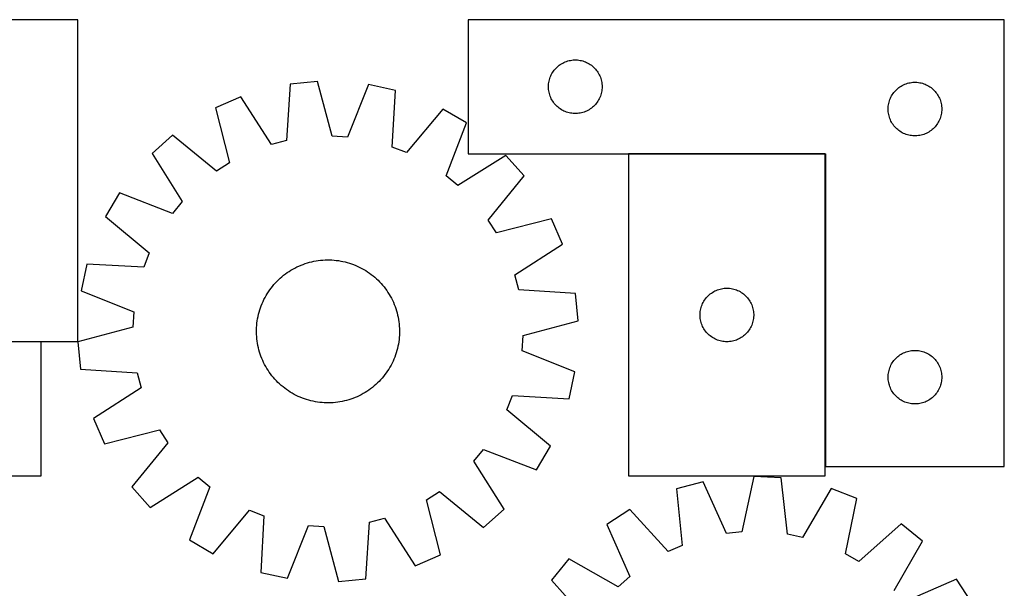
# Model space of a CAD drawing. Header units: millimetres. Extents: x 7 to 1493, y 7 to 2993.
# Tile 15 of 15: x 942 to 1493, y 2675 to 2993. Entities that reach past the tile are written whole.
import ezdxf

# ---------------------------------------------------------------- set-up
doc = ezdxf.new("R2010")
doc.units = ezdxf.units.MM
doc.layers.add('COMMON', color=5, linetype='CONTINUOUS', true_color=0x0000ff)
doc.layers.add('CUT', color=7, linetype='CONTINUOUS', true_color=0x000000)

msp = doc.modelspace()

# ---------------------------------------------------------------- linework, layer by layer
at = {"layer": 'COMMON'}
for p, q in [((1392.626836, 2918.316368), (1282.626836, 2918.316368)), ((1392.726837, 2743.416368), (1392.726837, 2918.216367))]:
    msp.add_line(p, q, dxfattribs=at)
at = {"layer": 'CUT'}
for p, q in [((974.508166, 2993.401918), (864.508166, 2993.401918)), ((974.508166, 2813.401918), (974.508166, 2993.401918)), ((1492.826837, 2993.416368), (1192.826837, 2993.416368)), ((1192.826837, 2993.416368), (1192.826837, 2918.416368)), ((1492.826837, 2743.416368), (1492.826837, 2993.416368)), ((1245.104945, 2968.776087), (1245.777186, 2969.15655)), ((1245.777186, 2969.15655), (1246.468121, 2969.501902)), ((1246.468121, 2969.501902), (1247.175919, 2969.811227)), ((1247.175919, 2969.811227), (1247.898702, 2970.083706)), ((1247.898702, 2970.083706), (1248.634553, 2970.318616)), ((1248.634553, 2970.318616), (1249.381521, 2970.515333)), ((1249.381521, 2970.515333), (1250.137626, 2970.673337)), ((1250.137626, 2970.673337), (1250.900862, 2970.792208)), ((1250.900862, 2970.792208), (1251.669205, 2970.871631)), ((1251.669205, 2970.871631), (1252.440619, 2970.911395)), ((1252.440619, 2970.911395), (1253.213056, 2970.911395)), ((1253.213056, 2970.911395), (1253.984469, 2970.871631)), ((1253.984469, 2970.871631), (1254.752813, 2970.792208)), ((1254.752813, 2970.792208), (1255.516049, 2970.673337)), ((1255.516049, 2970.673337), (1256.272153, 2970.515333)), ((1256.272153, 2970.515333), (1257.019122, 2970.318616)), ((1257.019122, 2970.318616), (1257.754973, 2970.083706)), ((1257.754973, 2970.083706), (1258.477756, 2969.811227)), ((1258.477756, 2969.811227), (1259.185553, 2969.501902)), ((1259.185553, 2969.501902), (1259.876488, 2969.15655)), ((1259.876488, 2969.15655), (1260.548729, 2968.776087)), ((1239.772559, 2963.304589), (1240.170204, 2963.966811)), ((1240.170204, 2963.966811), (1240.601412, 2964.607684)), ((1240.601412, 2964.607684), (1241.06504, 2965.22551)), ((1241.06504, 2965.22551), (1241.559858, 2965.81865)), ((1241.559858, 2965.81865), (1242.084554, 2966.38553)), ((1242.084554, 2966.38553), (1242.637737, 2966.924648)), ((1242.637737, 2966.924648), (1243.21794, 2967.434574)), ((1243.21794, 2967.434574), (1243.823623, 2967.913956)), ((1243.823623, 2967.913956), (1244.453181, 2968.361523)), ((1244.453181, 2968.361523), (1245.104945, 2968.776087)), ((1260.548729, 2968.776087), (1261.200493, 2968.361523)), ((1261.200493, 2968.361523), (1261.830051, 2967.913956)), ((1261.830051, 2967.913956), (1262.435735, 2967.434574)), ((1262.435735, 2967.434574), (1263.015937, 2966.924648)), ((1263.015937, 2966.924648), (1263.56912, 2966.38553)), ((1263.56912, 2966.38553), (1264.093816, 2965.81865)), ((1264.093816, 2965.81865), (1264.588634, 2965.22551)), ((1264.588634, 2965.22551), (1265.052262, 2964.607684)), ((1265.052262, 2964.607684), (1265.483471, 2963.966811)), ((1265.483471, 2963.966811), (1265.881116, 2963.304589)), ((1108.654925, 2958.918821), (1093.340747, 2957.433389)), ((1116.799174, 2928.216281), (1108.654925, 2958.918821)), ((1237.906339, 2957.458683), (1238.005519, 2958.224726)), ((1238.005519, 2958.224726), (1238.144002, 2958.984649)), ((1238.144002, 2958.984649), (1238.321421, 2959.736435)), ((1238.321421, 2959.736435), (1238.537307, 2960.47809)), ((1238.537307, 2960.47809), (1238.791085, 2961.207649)), ((1238.791085, 2961.207649), (1239.082084, 2961.923176)), ((1239.082084, 2961.923176), (1239.409531, 2962.622775)), ((1239.409531, 2962.622775), (1239.772559, 2963.304589)), ((1265.881116, 2963.304589), (1266.244143, 2962.622775)), ((1266.244143, 2962.622775), (1266.571591, 2961.923176)), ((1266.571591, 2961.923176), (1266.86259, 2961.207649)), ((1266.86259, 2961.207649), (1267.116368, 2960.47809)), ((1267.116368, 2960.47809), (1267.332253, 2959.736435)), ((1267.332253, 2959.736435), (1267.509673, 2958.984649)), ((1267.509673, 2958.984649), (1267.648156, 2958.224726)), ((1267.648156, 2958.224726), (1267.747335, 2957.458683)), ((1438.634553, 2957.818616), (1439.381521, 2958.015333)), ((1439.381521, 2958.015333), (1440.137626, 2958.173337)), ((1440.137626, 2958.173337), (1440.900862, 2958.292208)), ((1440.900862, 2958.292208), (1441.669205, 2958.371631)), ((1441.669205, 2958.371631), (1442.440619, 2958.411395)), ((1442.440619, 2958.411395), (1443.213056, 2958.411395)), ((1443.213056, 2958.411395), (1443.984469, 2958.371631)), ((1443.984469, 2958.371631), (1444.752813, 2958.292208)), ((1444.752813, 2958.292208), (1445.516049, 2958.173337)), ((1445.516049, 2958.173337), (1446.272153, 2958.015333)), ((1446.272153, 2958.015333), (1447.019122, 2957.818616)), ((1093.340747, 2957.433389), (1091.248919, 2925.73798)), ((1137.141757, 2957.196549), (1125.35789, 2927.698833)), ((1152.165429, 2953.876937), (1137.141757, 2957.196549)), ((1150.423464, 2922.160375), (1152.165429, 2953.876937)), ((1237.826837, 2955.916368), (1237.846726, 2956.688549)), ((1237.846726, 2955.144186), (1237.826837, 2955.916368)), ((1237.846726, 2956.688549), (1237.906339, 2957.458683)), ((1237.906339, 2954.374053), (1237.846726, 2955.144186)), ((1238.005519, 2953.608009), (1237.906339, 2954.374053)), ((1238.144002, 2952.848087), (1238.005519, 2953.608009)), ((1238.321421, 2952.096301), (1238.144002, 2952.848087)), ((1267.509673, 2952.848087), (1267.332253, 2952.096301)), ((1267.648156, 2953.608009), (1267.509673, 2952.848087)), ((1267.747335, 2954.374053), (1267.648156, 2953.608009)), ((1267.747335, 2957.458683), (1267.806949, 2956.688549)), ((1267.806949, 2955.144186), (1267.747335, 2954.374053)), ((1267.806949, 2956.688549), (1267.826837, 2955.916368)), ((1267.826837, 2955.916368), (1267.806949, 2955.144186)), ((1430.601412, 2952.107684), (1431.06504, 2952.72551)), ((1431.06504, 2952.72551), (1431.559858, 2953.31865)), ((1431.559858, 2953.31865), (1432.084554, 2953.88553)), ((1432.084554, 2953.88553), (1432.637737, 2954.424648)), ((1432.637737, 2954.424648), (1433.21794, 2954.934574)), ((1433.21794, 2954.934574), (1433.823623, 2955.413956)), ((1433.823623, 2955.413956), (1434.453181, 2955.861523)), ((1434.453181, 2955.861523), (1435.104945, 2956.276087)), ((1435.104945, 2956.276087), (1435.777186, 2956.65655)), ((1435.777186, 2956.65655), (1436.468121, 2957.001902)), ((1436.468121, 2957.001902), (1437.175919, 2957.311227)), ((1437.175919, 2957.311227), (1437.898702, 2957.583706)), ((1437.898702, 2957.583706), (1438.634553, 2957.818616)), ((1447.019122, 2957.818616), (1447.754973, 2957.583706)), ((1447.754973, 2957.583706), (1448.477756, 2957.311227)), ((1448.477756, 2957.311227), (1449.185553, 2957.001902)), ((1449.185553, 2957.001902), (1449.876488, 2956.65655)), ((1449.876488, 2956.65655), (1450.548729, 2956.276087)), ((1450.548729, 2956.276087), (1451.200493, 2955.861523)), ((1451.200493, 2955.861523), (1451.830051, 2955.413956)), ((1451.830051, 2955.413956), (1452.435735, 2954.934574)), ((1452.435735, 2954.934574), (1453.015937, 2954.424648)), ((1453.015937, 2954.424648), (1453.56912, 2953.88553)), ((1453.56912, 2953.88553), (1454.093816, 2953.31865)), ((1454.093816, 2953.31865), (1454.588634, 2952.72551)), ((1454.588634, 2952.72551), (1455.052262, 2952.107684)), ((1065.715949, 2950.268452), (1051.610324, 2944.123381)), ((1082.949197, 2923.585312), (1065.715949, 2950.268452)), ((1238.537307, 2951.354645), (1238.321421, 2952.096301)), ((1238.791085, 2950.625087), (1238.537307, 2951.354645)), ((1239.082084, 2949.909559), (1238.791085, 2950.625087)), ((1239.409531, 2949.209961), (1239.082084, 2949.909559)), ((1239.772559, 2948.528147), (1239.409531, 2949.209961)), ((1240.170204, 2947.865925), (1239.772559, 2948.528147)), ((1240.601412, 2947.225051), (1240.170204, 2947.865925)), ((1241.06504, 2946.607226), (1240.601412, 2947.225051)), ((1265.052262, 2947.225051), (1264.588634, 2946.607226)), ((1265.483471, 2947.865925), (1265.052262, 2947.225051)), ((1265.881116, 2948.528147), (1265.483471, 2947.865925)), ((1266.244143, 2949.209961), (1265.881116, 2948.528147)), ((1266.571591, 2949.909559), (1266.244143, 2949.209961)), ((1266.86259, 2950.625087), (1266.571591, 2949.909559)), ((1267.116368, 2951.354645), (1266.86259, 2950.625087)), ((1267.332253, 2952.096301), (1267.116368, 2951.354645)), ((1428.144002, 2946.484649), (1428.321421, 2947.236435)), ((1428.321421, 2947.236435), (1428.537307, 2947.97809)), ((1428.537307, 2947.97809), (1428.791085, 2948.707649)), ((1428.791085, 2948.707649), (1429.082084, 2949.423176)), ((1429.082084, 2949.423176), (1429.409531, 2950.122775)), ((1429.409531, 2950.122775), (1429.772559, 2950.804589)), ((1429.772559, 2950.804589), (1430.170204, 2951.466811)), ((1430.170204, 2951.466811), (1430.601412, 2952.107684)), ((1455.052262, 2952.107684), (1455.483471, 2951.466811)), ((1455.483471, 2951.466811), (1455.881116, 2950.804589)), ((1455.881116, 2950.804589), (1456.244143, 2950.122775)), ((1456.244143, 2950.122775), (1456.571591, 2949.423176)), ((1456.571591, 2949.423176), (1456.86259, 2948.707649)), ((1456.86259, 2948.707649), (1457.116368, 2947.97809)), ((1457.116368, 2947.97809), (1457.332253, 2947.236435)), ((1457.332253, 2947.236435), (1457.509673, 2946.484649)), ((1051.610324, 2944.123381), (1059.415298, 2913.332845)), ((1178.725806, 2943.436044), (1158.403387, 2919.023465)), ((1191.98835, 2935.636335), (1178.725806, 2943.436044)), ((1241.559858, 2946.014086), (1241.06504, 2946.607226)), ((1242.084554, 2945.447205), (1241.559858, 2946.014086)), ((1242.637737, 2944.908087), (1242.084554, 2945.447205)), ((1243.21794, 2944.398161), (1242.637737, 2944.908087)), ((1243.823623, 2943.918779), (1243.21794, 2944.398161)), ((1244.453181, 2943.471213), (1243.823623, 2943.918779)), ((1245.104945, 2943.056648), (1244.453181, 2943.471213)), ((1245.777186, 2942.676186), (1245.104945, 2943.056648)), ((1246.468121, 2942.330834), (1245.777186, 2942.676186)), ((1247.175919, 2942.021508), (1246.468121, 2942.330834)), ((1247.898702, 2941.749029), (1247.175919, 2942.021508)), ((1248.634553, 2941.51412), (1247.898702, 2941.749029)), ((1249.381521, 2941.317402), (1248.634553, 2941.51412)), ((1257.019122, 2941.51412), (1256.272153, 2941.317402)), ((1257.754973, 2941.749029), (1257.019122, 2941.51412)), ((1258.477756, 2942.021508), (1257.754973, 2941.749029)), ((1259.185553, 2942.330834), (1258.477756, 2942.021508)), ((1259.876488, 2942.676186), (1259.185553, 2942.330834)), ((1260.548729, 2943.056648), (1259.876488, 2942.676186)), ((1261.200493, 2943.471213), (1260.548729, 2943.056648)), ((1261.830051, 2943.918779), (1261.200493, 2943.471213)), ((1262.435735, 2944.398161), (1261.830051, 2943.918779)), ((1263.015937, 2944.908087), (1262.435735, 2944.398161)), ((1263.56912, 2945.447205), (1263.015937, 2944.908087)), ((1264.093816, 2946.014086), (1263.56912, 2945.447205)), ((1264.588634, 2946.607226), (1264.093816, 2946.014086)), ((1427.826837, 2943.416368), (1427.846726, 2944.188549)), ((1427.846726, 2942.644186), (1427.826837, 2943.416368)), ((1427.846726, 2944.188549), (1427.906339, 2944.958683)), ((1427.906339, 2941.874053), (1427.846726, 2942.644186)), ((1427.906339, 2944.958683), (1428.005519, 2945.724726)), ((1428.005519, 2941.108009), (1427.906339, 2941.874053)), ((1428.005519, 2945.724726), (1428.144002, 2946.484649)), ((1457.509673, 2946.484649), (1457.648156, 2945.724726)), ((1457.648156, 2945.724726), (1457.747335, 2944.958683)), ((1457.747335, 2941.874053), (1457.648156, 2941.108009)), ((1457.747335, 2944.958683), (1457.806949, 2944.188549)), ((1457.806949, 2942.644186), (1457.747335, 2941.874053)), ((1457.806949, 2944.188549), (1457.826837, 2943.416368)), ((1457.826837, 2943.416368), (1457.806949, 2942.644186)), ((1250.137626, 2941.159399), (1249.381521, 2941.317402)), ((1250.900862, 2941.040528), (1250.137626, 2941.159399)), ((1251.669205, 2940.961105), (1250.900862, 2941.040528)), ((1252.440619, 2940.921341), (1251.669205, 2940.961105)), ((1253.213056, 2940.921341), (1252.440619, 2940.921341)), ((1253.984469, 2940.961105), (1253.213056, 2940.921341)), ((1254.752813, 2941.040528), (1253.984469, 2940.961105)), ((1255.516049, 2941.159399), (1254.752813, 2941.040528)), ((1256.272153, 2941.317402), (1255.516049, 2941.159399)), ((1428.144002, 2940.348087), (1428.005519, 2941.108009)), ((1428.321421, 2939.596301), (1428.144002, 2940.348087)), ((1428.537307, 2938.854645), (1428.321421, 2939.596301)), ((1428.791085, 2938.125087), (1428.537307, 2938.854645)), ((1429.082084, 2937.409559), (1428.791085, 2938.125087)), ((1429.409531, 2936.709961), (1429.082084, 2937.409559)), ((1429.772559, 2936.028147), (1429.409531, 2936.709961)), ((1430.170204, 2935.365925), (1429.772559, 2936.028147)), ((1455.881116, 2936.028147), (1455.483471, 2935.365925)), ((1456.244143, 2936.709961), (1455.881116, 2936.028147)), ((1456.571591, 2937.409559), (1456.244143, 2936.709961)), ((1456.86259, 2938.125087), (1456.571591, 2937.409559)), ((1457.116368, 2938.854645), (1456.86259, 2938.125087)), ((1457.332253, 2939.596301), (1457.116368, 2938.854645)), ((1457.509673, 2940.348087), (1457.332253, 2939.596301)), ((1457.648156, 2941.108009), (1457.509673, 2940.348087)), ((1180.530686, 2906.010389), (1191.98835, 2935.636335)), ((1430.601412, 2934.725051), (1430.170204, 2935.365925)), ((1431.06504, 2934.107226), (1430.601412, 2934.725051)), ((1431.559858, 2933.514086), (1431.06504, 2934.107226)), ((1432.084554, 2932.947205), (1431.559858, 2933.514086)), ((1432.637737, 2932.408087), (1432.084554, 2932.947205)), ((1433.21794, 2931.898161), (1432.637737, 2932.408087)), ((1433.823623, 2931.418779), (1433.21794, 2931.898161)), ((1434.453181, 2930.971213), (1433.823623, 2931.418779)), ((1435.104945, 2930.556648), (1434.453181, 2930.971213)), ((1435.777186, 2930.176186), (1435.104945, 2930.556648)), ((1450.548729, 2930.556648), (1449.876488, 2930.176186)), ((1451.200493, 2930.971213), (1450.548729, 2930.556648)), ((1451.830051, 2931.418779), (1451.200493, 2930.971213)), ((1452.435735, 2931.898161), (1451.830051, 2931.418779)), ((1453.015937, 2932.408087), (1452.435735, 2931.898161)), ((1453.56912, 2932.947205), (1453.015937, 2932.408087)), ((1454.093816, 2933.514086), (1453.56912, 2932.947205)), ((1454.588634, 2934.107226), (1454.093816, 2933.514086)), ((1455.052262, 2934.725051), (1454.588634, 2934.107226)), ((1455.483471, 2935.365925), (1455.052262, 2934.725051)), ((1027.551667, 2928.772588), (1016.035351, 2918.569402)), ((1052.187003, 2908.720782), (1027.551667, 2928.772588)), ((1091.248919, 2925.73798), (1082.949197, 2923.585312)), ((1125.35789, 2927.698833), (1116.799174, 2928.216281)), ((1436.468121, 2929.830834), (1435.777186, 2930.176186)), ((1437.175919, 2929.521508), (1436.468121, 2929.830834)), ((1437.898702, 2929.249029), (1437.175919, 2929.521508)), ((1438.634553, 2929.01412), (1437.898702, 2929.249029)), ((1439.381521, 2928.817402), (1438.634553, 2929.01412)), ((1440.137626, 2928.659399), (1439.381521, 2928.817402)), ((1440.900862, 2928.540528), (1440.137626, 2928.659399)), ((1441.669205, 2928.461105), (1440.900862, 2928.540528)), ((1442.440619, 2928.421341), (1441.669205, 2928.461105)), ((1443.213056, 2928.421341), (1442.440619, 2928.421341)), ((1443.984469, 2928.461105), (1443.213056, 2928.421341)), ((1444.752813, 2928.540528), (1443.984469, 2928.461105)), ((1445.516049, 2928.659399), (1444.752813, 2928.540528)), ((1446.272153, 2928.817402), (1445.516049, 2928.659399)), ((1447.019122, 2929.01412), (1446.272153, 2928.817402)), ((1447.754973, 2929.249029), (1447.019122, 2929.01412)), ((1448.477756, 2929.521508), (1447.754973, 2929.249029)), ((1449.185553, 2929.830834), (1448.477756, 2929.521508)), ((1449.876488, 2930.176186), (1449.185553, 2929.830834)), ((1158.403387, 2919.023465), (1150.423464, 2922.160375)), ((1016.035351, 2918.569402), (1032.973121, 2891.697731)), ((1214.022356, 2917.498849), (1187.150685, 2900.561079)), ((1192.826837, 2918.416368), (1392.826837, 2918.416368)), ((1224.225543, 2905.982533), (1214.022356, 2917.498849)), ((1282.626836, 2918.216367), (1282.626836, 2738.216367)), ((1392.626836, 2918.216367), (1282.626836, 2918.216367)), ((1392.626836, 2738.216367), (1392.626836, 2918.216367)), ((1392.826837, 2918.416368), (1392.826837, 2743.416368)), ((1059.415298, 2913.332845), (1052.187003, 2908.720782)), ((1187.150685, 2900.561079), (1180.530686, 2906.010389)), ((1204.173736, 2881.347197), (1224.225543, 2905.982533)), ((997.897865, 2896.535396), (990.098156, 2883.272851)), ((1027.523811, 2885.077732), (997.897865, 2896.535396)), ((1032.973121, 2891.697731), (1027.523811, 2885.077732)), ((990.098156, 2883.272851), (1014.510735, 2862.950433)), ((1208.785799, 2874.118902), (1204.173736, 2881.347197)), ((1239.576336, 2881.923876), (1208.785799, 2874.118902)), ((1245.721406, 2867.818251), (1239.576336, 2881.923876)), ((1219.038266, 2850.585003), (1245.721406, 2867.818251)), ((1014.510735, 2862.950433), (1011.373825, 2854.97051)), ((1109.071737, 2858.671465), (1110.319247, 2858.822214)), ((1110.319247, 2858.822214), (1111.570877, 2858.933703)), ((1111.570877, 2858.933703), (1112.825391, 2859.005822)), ((1112.825391, 2859.005822), (1114.081551, 2859.038501)), ((1114.081551, 2859.038501), (1115.338118, 2859.031706)), ((1115.338118, 2859.031706), (1116.593852, 2858.985446)), ((1116.593852, 2858.985446), (1117.847513, 2858.899764)), ((1117.847513, 2858.899764), (1119.097864, 2858.774746)), ((1119.097864, 2858.774746), (1120.343671, 2858.610516)), ((979.657263, 2856.712475), (976.337651, 2841.688803)), ((1011.373825, 2854.97051), (979.657263, 2856.712475)), ((1092.713757, 2852.591174), (1093.778353, 2853.258739)), ((1093.778353, 2853.258739), (1094.863391, 2853.892536)), ((1094.863391, 2853.892536), (1095.967803, 2854.491937)), ((1095.967803, 2854.491937), (1097.090497, 2855.056353)), ((1097.090497, 2855.056353), (1098.230366, 2855.585225)), ((1098.230366, 2855.585225), (1099.386284, 2856.078032)), ((1099.386284, 2856.078032), (1100.557112, 2856.534288)), ((1100.557112, 2856.534288), (1101.741693, 2856.953542)), ((1101.741693, 2856.953542), (1102.938859, 2857.335381)), ((1102.938859, 2857.335381), (1104.147428, 2857.679427)), ((1104.147428, 2857.679427), (1105.366207, 2857.985342)), ((1105.366207, 2857.985342), (1106.593994, 2858.252823)), ((1106.593994, 2858.252823), (1107.829577, 2858.481606)), ((1107.829577, 2858.481606), (1109.071737, 2858.671465)), ((1120.343671, 2858.610516), (1121.583704, 2858.407234)), ((1121.583704, 2858.407234), (1122.816741, 2858.165103)), ((1122.816741, 2858.165103), (1124.041563, 2857.884361)), ((1124.041563, 2857.884361), (1125.256963, 2857.565284)), ((1125.256963, 2857.565284), (1126.461741, 2857.208188)), ((1126.461741, 2857.208188), (1127.654708, 2856.813426)), ((1127.654708, 2856.813426), (1128.834686, 2856.381386)), ((1128.834686, 2856.381386), (1130.000511, 2855.912496)), ((1130.000511, 2855.912496), (1131.151033, 2855.407217)), ((1131.151033, 2855.407217), (1132.285116, 2854.866049)), ((1132.285116, 2854.866049), (1133.401641, 2854.289526)), ((1133.401641, 2854.289526), (1134.499505, 2853.678216)), ((1134.499505, 2853.678216), (1135.577627, 2853.032723)), ((1085.91946, 2847.032047), (1086.812792, 2847.91577)), ((1086.812792, 2847.91577), (1087.733441, 2848.770996)), ((1087.733441, 2848.770996), (1088.680499, 2849.596882)), ((1088.680499, 2849.596882), (1089.653031, 2850.392613)), ((1089.653031, 2850.392613), (1090.650078, 2851.157403)), ((1090.650078, 2851.157403), (1091.670656, 2851.890498)), ((1091.670656, 2851.890498), (1092.713757, 2852.591174)), ((1135.577627, 2853.032723), (1136.634941, 2852.353684)), ((1136.634941, 2852.353684), (1137.670404, 2851.641769)), ((1137.670404, 2851.641769), (1138.682994, 2850.89768)), ((1138.682994, 2850.89768), (1139.671713, 2850.122153)), ((1139.671713, 2850.122153), (1140.635583, 2849.315952)), ((1140.635583, 2849.315952), (1141.573655, 2848.479872)), ((1141.573655, 2848.479872), (1142.485001, 2847.61474)), ((1221.190934, 2842.285281), (1219.038266, 2850.585003)), ((1081.892431, 2842.21745), (1082.63652, 2843.23004)), ((1082.63652, 2843.23004), (1083.412047, 2844.218759)), ((1083.412047, 2844.218759), (1084.218249, 2845.182629)), ((1084.218249, 2845.182629), (1085.054328, 2846.120701)), ((1085.054328, 2846.120701), (1085.91946, 2847.032047)), ((1142.485001, 2847.61474), (1143.368724, 2846.721408)), ((1143.368724, 2846.721408), (1144.22395, 2845.800759)), ((1144.22395, 2845.800759), (1145.049836, 2844.853701)), ((1145.049836, 2844.853701), (1145.845567, 2843.881169)), ((1145.845567, 2843.881169), (1146.610357, 2842.884122)), ((1146.610357, 2842.884122), (1147.343452, 2841.863544)), ((1252.886343, 2840.193453), (1221.190934, 2842.285281)), ((1331.620028, 2841.96112), (1332.335555, 2842.252119)), ((1332.335555, 2842.252119), (1333.065114, 2842.505898)), ((1333.065114, 2842.505898), (1333.806769, 2842.721783)), ((1333.806769, 2842.721783), (1334.558555, 2842.899202)), ((1334.558555, 2842.899202), (1335.318478, 2843.037685)), ((1335.318478, 2843.037685), (1336.084521, 2843.136865)), ((1336.084521, 2843.136865), (1336.854655, 2843.196478)), ((1336.854655, 2843.196478), (1337.626836, 2843.216367)), ((1337.626836, 2843.216367), (1338.399018, 2843.196478)), ((1338.399018, 2843.196478), (1339.169151, 2843.136865)), ((1339.169151, 2843.136865), (1339.935195, 2843.037685)), ((1339.935195, 2843.037685), (1340.695117, 2842.899202)), ((1340.695117, 2842.899202), (1341.446903, 2842.721783)), ((1341.446903, 2842.721783), (1342.188559, 2842.505898)), ((1342.188559, 2842.505898), (1342.918118, 2842.252119)), ((1342.918118, 2842.252119), (1343.633645, 2841.96112)), ((976.337651, 2841.688803), (1005.835367, 2829.904936)), ((1078.126983, 2835.698079), (1078.668151, 2836.832162)), ((1078.668151, 2836.832162), (1079.244675, 2837.948687)), ((1079.244675, 2837.948687), (1079.855984, 2839.046551)), ((1079.855984, 2839.046551), (1080.501477, 2840.124673)), ((1080.501477, 2840.124673), (1081.180516, 2841.181987)), ((1081.180516, 2841.181987), (1081.892431, 2842.21745)), ((1147.343452, 2841.863544), (1148.044128, 2840.820443)), ((1148.044128, 2840.820443), (1148.711693, 2839.755847)), ((1148.711693, 2839.755847), (1149.34549, 2838.670809)), ((1149.34549, 2838.670809), (1149.944891, 2837.566397)), ((1149.944891, 2837.566397), (1150.509307, 2836.443703)), ((1254.371775, 2824.879275), (1252.886343, 2840.193453)), ((1325.181681, 2836.590023), (1325.629248, 2837.219581)), ((1325.629248, 2837.219581), (1326.10863, 2837.825264)), ((1326.10863, 2837.825264), (1326.618556, 2838.405467)), ((1326.618556, 2838.405467), (1327.157674, 2838.95865)), ((1327.157674, 2838.95865), (1327.724554, 2839.483346)), ((1327.724554, 2839.483346), (1328.317694, 2839.978164)), ((1328.317694, 2839.978164), (1328.93552, 2840.441792)), ((1328.93552, 2840.441792), (1329.576393, 2840.873)), ((1329.576393, 2840.873), (1330.238615, 2841.270645)), ((1330.238615, 2841.270645), (1330.920429, 2841.633673)), ((1330.920429, 2841.633673), (1331.620028, 2841.96112)), ((1343.633645, 2841.96112), (1344.333243, 2841.633673)), ((1344.333243, 2841.633673), (1345.015057, 2841.270645)), ((1345.015057, 2841.270645), (1345.677279, 2840.873)), ((1345.677279, 2840.873), (1346.318153, 2840.441792)), ((1346.318153, 2840.441792), (1346.935978, 2839.978164)), ((1346.935978, 2839.978164), (1347.529118, 2839.483346)), ((1347.529118, 2839.483346), (1348.095999, 2838.95865)), ((1348.095999, 2838.95865), (1348.635117, 2838.405467)), ((1348.635117, 2838.405467), (1349.145043, 2837.825264)), ((1349.145043, 2837.825264), (1349.624425, 2837.219581)), ((1349.624425, 2837.219581), (1350.071991, 2836.590023)), ((1076.326012, 2831.008787), (1076.720774, 2832.201754)), ((1076.720774, 2832.201754), (1077.152814, 2833.381732)), ((1077.152814, 2833.381732), (1077.621704, 2834.547557)), ((1077.621704, 2834.547557), (1078.126983, 2835.698079)), ((1150.509307, 2836.443703), (1151.038179, 2835.303834)), ((1151.038179, 2835.303834), (1151.530987, 2834.147916)), ((1151.530987, 2834.147916), (1151.987242, 2832.977088)), ((1151.987242, 2832.977088), (1152.406496, 2831.792507)), ((1152.406496, 2831.792507), (1152.788335, 2830.595341)), ((1322.869867, 2830.905578), (1323.027871, 2831.661683)), ((1323.027871, 2831.661683), (1323.224588, 2832.408651)), ((1323.224588, 2832.408651), (1323.459498, 2833.144503)), ((1323.459498, 2833.144503), (1323.731977, 2833.867285)), ((1323.731977, 2833.867285), (1324.041302, 2834.575083)), ((1324.041302, 2834.575083), (1324.386654, 2835.266018)), ((1324.386654, 2835.266018), (1324.767117, 2835.938259)), ((1324.767117, 2835.938259), (1325.181681, 2836.590023)), ((1350.071991, 2836.590023), (1350.486556, 2835.938259)), ((1350.486556, 2835.938259), (1350.867018, 2835.266018)), ((1350.867018, 2835.266018), (1351.21237, 2834.575083)), ((1351.21237, 2834.575083), (1351.521696, 2833.867285)), ((1351.521696, 2833.867285), (1351.794175, 2833.144503)), ((1351.794175, 2833.144503), (1352.029084, 2832.408651)), ((1352.029084, 2832.408651), (1352.225802, 2831.661683)), ((1352.225802, 2831.661683), (1352.383806, 2830.905578)), ((1005.835367, 2829.904936), (1005.317919, 2821.34622)), ((1074.923684, 2824.890716), (1075.126966, 2826.13075)), ((1075.126966, 2826.13075), (1075.369097, 2827.363787)), ((1075.369097, 2827.363787), (1075.649839, 2828.588609)), ((1075.649839, 2828.588609), (1075.968916, 2829.804009)), ((1075.968916, 2829.804009), (1076.326012, 2831.008787)), ((1152.788335, 2830.595341), (1153.132381, 2829.386772)), ((1153.132381, 2829.386772), (1153.438296, 2828.167993)), ((1153.438296, 2828.167993), (1153.705777, 2826.940206)), ((1153.705777, 2826.940206), (1153.93456, 2825.704623)), ((1153.93456, 2825.704623), (1154.124419, 2824.462463)), ((1322.631809, 2828.602586), (1322.671573, 2829.373999)), ((1322.631809, 2827.830148), (1322.631809, 2828.602586)), ((1322.671573, 2827.058735), (1322.631809, 2827.830148)), ((1322.671573, 2829.373999), (1322.750996, 2830.142342)), ((1322.750996, 2826.290391), (1322.671573, 2827.058735)), ((1322.750996, 2830.142342), (1322.869867, 2830.905578)), ((1322.869867, 2825.527155), (1322.750996, 2826.290391)), ((1352.383806, 2830.905578), (1352.502676, 2830.142342)), ((1352.502676, 2826.290391), (1352.383806, 2825.527155)), ((1352.502676, 2830.142342), (1352.582099, 2829.373999)), ((1352.582099, 2827.058735), (1352.502676, 2826.290391)), ((1352.582099, 2829.373999), (1352.621863, 2828.602586)), ((1352.621863, 2827.830148), (1352.582099, 2827.058735)), ((1352.621863, 2828.602586), (1352.621863, 2827.830148)), ((1005.317919, 2821.34622), (974.61538, 2813.201971)), ((1074.502494, 2819.885164), (1074.548755, 2821.140898)), ((1074.548755, 2821.140898), (1074.634436, 2822.394559)), ((1074.634436, 2822.394559), (1074.759454, 2823.644909)), ((1074.759454, 2823.644909), (1074.923684, 2824.890716)), ((1154.124419, 2824.462463), (1154.275168, 2823.214953)), ((1154.275168, 2823.214953), (1154.386657, 2821.963323)), ((1154.386657, 2821.963323), (1154.458776, 2820.708809)), ((1154.458776, 2820.708809), (1154.491455, 2819.452649)), ((1223.669235, 2816.735026), (1254.371775, 2824.879275)), ((1323.027871, 2824.771051), (1322.869867, 2825.527155)), ((1323.224588, 2824.024082), (1323.027871, 2824.771051)), ((1323.459498, 2823.288231), (1323.224588, 2824.024082)), ((1323.731977, 2822.565448), (1323.459498, 2823.288231)), ((1324.041302, 2821.857651), (1323.731977, 2822.565448)), ((1324.386654, 2821.166716), (1324.041302, 2821.857651)), ((1324.767117, 2820.494475), (1324.386654, 2821.166716)), ((1325.181681, 2819.842711), (1324.767117, 2820.494475)), ((1350.486556, 2820.494475), (1350.071991, 2819.842711)), ((1350.867018, 2821.166716), (1350.486556, 2820.494475)), ((1351.21237, 2821.857651), (1350.867018, 2821.166716)), ((1351.521696, 2822.565448), (1351.21237, 2821.857651)), ((1351.794175, 2823.288231), (1351.521696, 2822.565448)), ((1352.029084, 2824.024082), (1351.794175, 2823.288231)), ((1352.225802, 2824.771051), (1352.029084, 2824.024082)), ((1352.383806, 2825.527155), (1352.225802, 2824.771051)), ((1074.495699, 2818.628597), (1074.502494, 2819.885164)), ((1074.528378, 2817.372437), (1074.495699, 2818.628597)), ((1074.600497, 2816.117923), (1074.528378, 2817.372437)), ((1074.711986, 2814.866293), (1074.600497, 2816.117923)), ((1074.862735, 2813.618783), (1074.711986, 2814.866293)), ((1154.352718, 2815.686687), (1154.2277, 2814.436337)), ((1154.4384, 2816.940348), (1154.352718, 2815.686687)), ((1154.48466, 2818.196082), (1154.4384, 2816.940348)), ((1154.491455, 2819.452649), (1154.48466, 2818.196082)), ((1223.151787, 2808.17631), (1223.669235, 2816.735026)), ((1325.629248, 2819.213153), (1325.181681, 2819.842711)), ((1326.10863, 2818.607469), (1325.629248, 2819.213153)), ((1326.618556, 2818.027267), (1326.10863, 2818.607469)), ((1327.157674, 2817.474084), (1326.618556, 2818.027267)), ((1327.724554, 2816.949388), (1327.157674, 2817.474084)), ((1328.317694, 2816.45457), (1327.724554, 2816.949388)), ((1328.93552, 2815.990942), (1328.317694, 2816.45457)), ((1329.576393, 2815.559733), (1328.93552, 2815.990942)), ((1330.238615, 2815.162088), (1329.576393, 2815.559733)), ((1330.920429, 2814.799061), (1330.238615, 2815.162088)), ((1331.620028, 2814.471613), (1330.920429, 2814.799061)), ((1344.333243, 2814.799061), (1343.633645, 2814.471613)), ((1345.015057, 2815.162088), (1344.333243, 2814.799061)), ((1345.677279, 2815.559733), (1345.015057, 2815.162088)), ((1346.318153, 2815.990942), (1345.677279, 2815.559733)), ((1346.935978, 2816.45457), (1346.318153, 2815.990942)), ((1347.529118, 2816.949388), (1346.935978, 2816.45457)), ((1348.095999, 2817.474084), (1347.529118, 2816.949388)), ((1348.635117, 2818.027267), (1348.095999, 2817.474084)), ((1349.145043, 2818.607469), (1348.635117, 2818.027267)), ((1349.624425, 2819.213153), (1349.145043, 2818.607469)), ((1350.071991, 2819.842711), (1349.624425, 2819.213153)), ((954.108164, 2813.135804), (754.108164, 2813.135804)), ((864.508166, 2813.401918), (974.508166, 2813.401918)), ((954.108164, 2738.135804), (954.108164, 2813.135804)), ((974.61538, 2813.201971), (976.100811, 2797.887793)), ((1075.052594, 2812.376623), (1074.862735, 2813.618783)), ((1075.281378, 2811.14104), (1075.052594, 2812.376623)), ((1075.548858, 2809.913253), (1075.281378, 2811.14104)), ((1075.854773, 2808.694474), (1075.548858, 2809.913253)), ((1153.337315, 2809.492637), (1153.018238, 2808.277237)), ((1153.618057, 2810.717459), (1153.337315, 2809.492637)), ((1153.860189, 2811.950496), (1153.618057, 2810.717459)), ((1154.06347, 2813.190529), (1153.860189, 2811.950496)), ((1154.2277, 2814.436337), (1154.06347, 2813.190529)), ((1332.335555, 2814.180615), (1331.620028, 2814.471613)), ((1333.065114, 2813.926836), (1332.335555, 2814.180615)), ((1333.806769, 2813.710951), (1333.065114, 2813.926836)), ((1334.558555, 2813.533532), (1333.806769, 2813.710951)), ((1335.318478, 2813.395048), (1334.558555, 2813.533532)), ((1336.084521, 2813.295869), (1335.318478, 2813.395048)), ((1336.854655, 2813.236255), (1336.084521, 2813.295869)), ((1337.626836, 2813.216367), (1336.854655, 2813.236255)), ((1338.399018, 2813.236255), (1337.626836, 2813.216367)), ((1339.169151, 2813.295869), (1338.399018, 2813.236255)), ((1339.935195, 2813.395048), (1339.169151, 2813.295869)), ((1340.695117, 2813.533532), (1339.935195, 2813.395048)), ((1341.446903, 2813.710951), (1340.695117, 2813.533532)), ((1342.188559, 2813.926836), (1341.446903, 2813.710951)), ((1342.918118, 2814.180615), (1342.188559, 2813.926836)), ((1343.633645, 2814.471613), (1342.918118, 2814.180615)), ((1076.198819, 2807.485905), (1075.854773, 2808.694474)), ((1076.580658, 2806.288739), (1076.198819, 2807.485905)), ((1076.999912, 2805.104158), (1076.580658, 2806.288739)), ((1077.456168, 2803.93333), (1076.999912, 2805.104158)), ((1077.948975, 2802.777412), (1077.456168, 2803.93333)), ((1151.83434, 2804.699514), (1151.36545, 2803.533689)), ((1152.26638, 2805.879492), (1151.83434, 2804.699514)), ((1152.661142, 2807.072459), (1152.26638, 2805.879492)), ((1153.018238, 2808.277237), (1152.661142, 2807.072459)), ((1252.649503, 2796.392443), (1223.151787, 2808.17631)), ((1431.559858, 2803.31865), (1432.084554, 2803.88553)), ((1432.084554, 2803.88553), (1432.637737, 2804.424648)), ((1432.637737, 2804.424648), (1433.21794, 2804.934574)), ((1433.21794, 2804.934574), (1433.823623, 2805.413956)), ((1433.823623, 2805.413956), (1434.453181, 2805.861523)), ((1434.453181, 2805.861523), (1435.104945, 2806.276087)), ((1435.104945, 2806.276087), (1435.777186, 2806.65655)), ((1435.777186, 2806.65655), (1436.468121, 2807.001902)), ((1436.468121, 2807.001902), (1437.175919, 2807.311227)), ((1437.175919, 2807.311227), (1437.898702, 2807.583706)), ((1437.898702, 2807.583706), (1438.634553, 2807.818616)), ((1438.634553, 2807.818616), (1439.381521, 2808.015333)), ((1439.381521, 2808.015333), (1440.137626, 2808.173337)), ((1440.137626, 2808.173337), (1440.900862, 2808.292208)), ((1440.900862, 2808.292208), (1441.669205, 2808.371631)), ((1441.669205, 2808.371631), (1442.440619, 2808.411395)), ((1442.440619, 2808.411395), (1443.213056, 2808.411395)), ((1443.213056, 2808.411395), (1443.984469, 2808.371631)), ((1443.984469, 2808.371631), (1444.752813, 2808.292208)), ((1444.752813, 2808.292208), (1445.516049, 2808.173337)), ((1445.516049, 2808.173337), (1446.272153, 2808.015333)), ((1446.272153, 2808.015333), (1447.019122, 2807.818616)), ((1447.019122, 2807.818616), (1447.754973, 2807.583706)), ((1447.754973, 2807.583706), (1448.477756, 2807.311227)), ((1448.477756, 2807.311227), (1449.185553, 2807.001902)), ((1449.185553, 2807.001902), (1449.876488, 2806.65655)), ((1449.876488, 2806.65655), (1450.548729, 2806.276087)), ((1450.548729, 2806.276087), (1451.200493, 2805.861523)), ((1451.200493, 2805.861523), (1451.830051, 2805.413956)), ((1451.830051, 2805.413956), (1452.435735, 2804.934574)), ((1452.435735, 2804.934574), (1453.015937, 2804.424648)), ((1453.015937, 2804.424648), (1453.56912, 2803.88553)), ((1453.56912, 2803.88553), (1454.093816, 2803.31865)), ((1078.477847, 2801.637543), (1077.948975, 2802.777412)), ((1079.042263, 2800.514849), (1078.477847, 2801.637543)), ((1079.641664, 2799.410437), (1079.042263, 2800.514849)), ((1080.275461, 2798.325399), (1079.641664, 2799.410437)), ((1080.943026, 2797.260803), (1080.275461, 2798.325399)), ((1149.13117, 2799.034695), (1148.485677, 2797.956573)), ((1149.74248, 2800.132559), (1149.13117, 2799.034695)), ((1150.319003, 2801.249084), (1149.74248, 2800.132559)), ((1150.860171, 2802.383167), (1150.319003, 2801.249084)), ((1151.36545, 2803.533689), (1150.860171, 2802.383167)), ((1428.537307, 2797.97809), (1428.791085, 2798.707649)), ((1428.791085, 2798.707649), (1429.082084, 2799.423176)), ((1429.082084, 2799.423176), (1429.409531, 2800.122775)), ((1429.409531, 2800.122775), (1429.772559, 2800.804589)), ((1429.772559, 2800.804589), (1430.170204, 2801.466811)), ((1430.170204, 2801.466811), (1430.601412, 2802.107684)), ((1430.601412, 2802.107684), (1431.06504, 2802.72551)), ((1431.06504, 2802.72551), (1431.559858, 2803.31865)), ((1454.093816, 2803.31865), (1454.588634, 2802.72551)), ((1454.588634, 2802.72551), (1455.052262, 2802.107684)), ((1455.052262, 2802.107684), (1455.483471, 2801.466811)), ((1455.483471, 2801.466811), (1455.881116, 2800.804589)), ((1455.881116, 2800.804589), (1456.244143, 2800.122775)), ((1456.244143, 2800.122775), (1456.571591, 2799.423176)), ((1456.571591, 2799.423176), (1456.86259, 2798.707649)), ((1456.86259, 2798.707649), (1457.116368, 2797.97809)), ((976.100811, 2797.887793), (1007.796221, 2795.795965)), ((1007.796221, 2795.795965), (1009.948888, 2787.496243)), ((1081.643702, 2796.217702), (1080.943026, 2797.260803)), ((1082.376797, 2795.197124), (1081.643702, 2796.217702)), ((1083.141587, 2794.200077), (1082.376797, 2795.197124)), ((1083.937318, 2793.227545), (1083.141587, 2794.200077)), ((1084.763204, 2792.280487), (1083.937318, 2793.227545)), ((1144.768906, 2792.898617), (1143.932826, 2791.960545)), ((1145.575107, 2793.862487), (1144.768906, 2792.898617)), ((1146.350634, 2794.851206), (1145.575107, 2793.862487)), ((1147.094723, 2795.863796), (1146.350634, 2794.851206)), ((1147.806638, 2796.899259), (1147.094723, 2795.863796)), ((1148.485677, 2797.956573), (1147.806638, 2796.899259)), ((1249.329891, 2781.368771), (1252.649503, 2796.392443)), ((1427.826837, 2793.416368), (1427.846726, 2794.188549)), ((1427.846726, 2792.644186), (1427.826837, 2793.416368)), ((1427.846726, 2794.188549), (1427.906339, 2794.958683)), ((1427.906339, 2794.958683), (1428.005519, 2795.724726)), ((1428.005519, 2795.724726), (1428.144002, 2796.484649)), ((1428.144002, 2796.484649), (1428.321421, 2797.236435)), ((1428.321421, 2797.236435), (1428.537307, 2797.97809)), ((1457.116368, 2797.97809), (1457.332253, 2797.236435)), ((1457.332253, 2797.236435), (1457.509673, 2796.484649)), ((1457.509673, 2796.484649), (1457.648156, 2795.724726)), ((1457.648156, 2795.724726), (1457.747335, 2794.958683)), ((1457.747335, 2794.958683), (1457.806949, 2794.188549)), ((1457.806949, 2794.188549), (1457.826837, 2793.416368)), ((1457.826837, 2793.416368), (1457.806949, 2792.644186)), ((1009.948888, 2787.496243), (983.265748, 2770.262995)), ((1085.61843, 2791.359838), (1084.763204, 2792.280487)), ((1086.502153, 2790.466506), (1085.61843, 2791.359838)), ((1087.413499, 2789.601374), (1086.502153, 2790.466506)), ((1088.351571, 2788.765294), (1087.413499, 2789.601374)), ((1089.315442, 2787.959093), (1088.351571, 2788.765294)), ((1090.30416, 2787.183566), (1089.315442, 2787.959093)), ((1091.31675, 2786.439477), (1090.30416, 2787.183566)), ((1139.334123, 2787.688633), (1138.337076, 2786.923843)), ((1140.306655, 2788.484364), (1139.334123, 2787.688633)), ((1141.253713, 2789.31025), (1140.306655, 2788.484364)), ((1142.174363, 2790.165476), (1141.253713, 2789.31025)), ((1143.067694, 2791.049199), (1142.174363, 2790.165476)), ((1143.932826, 2791.960545), (1143.067694, 2791.049199)), ((1427.906339, 2791.874053), (1427.846726, 2792.644186)), ((1428.005519, 2791.108009), (1427.906339, 2791.874053)), ((1428.144002, 2790.348087), (1428.005519, 2791.108009)), ((1428.321421, 2789.596301), (1428.144002, 2790.348087)), ((1428.537307, 2788.854645), (1428.321421, 2789.596301)), ((1428.791085, 2788.125087), (1428.537307, 2788.854645)), ((1429.082084, 2787.409559), (1428.791085, 2788.125087)), ((1429.409531, 2786.709961), (1429.082084, 2787.409559)), ((1456.571591, 2787.409559), (1456.244143, 2786.709961)), ((1456.86259, 2788.125087), (1456.571591, 2787.409559)), ((1457.116368, 2788.854645), (1456.86259, 2788.125087)), ((1457.332253, 2789.596301), (1457.116368, 2788.854645)), ((1457.509673, 2790.348087), (1457.332253, 2789.596301)), ((1457.648156, 2791.108009), (1457.509673, 2790.348087)), ((1457.747335, 2791.874053), (1457.648156, 2791.108009)), ((1457.806949, 2792.644186), (1457.747335, 2791.874053)), ((1092.352213, 2785.727562), (1091.31675, 2786.439477)), ((1093.409527, 2785.048523), (1092.352213, 2785.727562)), ((1094.487649, 2784.40303), (1093.409527, 2785.048523)), ((1095.585513, 2783.79172), (1094.487649, 2784.40303)), ((1096.702038, 2783.215197), (1095.585513, 2783.79172)), ((1097.836121, 2782.674029), (1096.702038, 2783.215197)), ((1098.986643, 2782.16875), (1097.836121, 2782.674029)), ((1100.152468, 2781.69986), (1098.986643, 2782.16875)), ((1101.332446, 2781.26782), (1100.152468, 2781.69986)), ((1129.60087, 2782.003213), (1128.430042, 2781.546958)), ((1130.756789, 2782.496021), (1129.60087, 2782.003213)), ((1131.896657, 2783.024893), (1130.756789, 2782.496021)), ((1133.019351, 2783.589309), (1131.896657, 2783.024893)), ((1134.123763, 2784.18871), (1133.019351, 2783.589309)), ((1135.208801, 2784.822507), (1134.123763, 2784.18871)), ((1136.273397, 2785.490072), (1135.208801, 2784.822507)), ((1137.316498, 2786.190748), (1136.273397, 2785.490072)), ((1138.337076, 2786.923843), (1137.316498, 2786.190748)), ((1214.476419, 2775.130813), (1217.613329, 2783.110736)), ((1217.613329, 2783.110736), (1249.329891, 2781.368771)), ((1429.772559, 2786.028147), (1429.409531, 2786.709961)), ((1430.170204, 2785.365925), (1429.772559, 2786.028147)), ((1430.601412, 2784.725051), (1430.170204, 2785.365925)), ((1431.06504, 2784.107226), (1430.601412, 2784.725051)), ((1431.559858, 2783.514086), (1431.06504, 2784.107226)), ((1432.084554, 2782.947205), (1431.559858, 2783.514086)), ((1432.637737, 2782.408087), (1432.084554, 2782.947205)), ((1433.21794, 2781.898161), (1432.637737, 2782.408087)), ((1433.823623, 2781.418779), (1433.21794, 2781.898161)), ((1452.435735, 2781.898161), (1451.830051, 2781.418779)), ((1453.015937, 2782.408087), (1452.435735, 2781.898161)), ((1453.56912, 2782.947205), (1453.015937, 2782.408087)), ((1454.093816, 2783.514086), (1453.56912, 2782.947205)), ((1454.588634, 2784.107226), (1454.093816, 2783.514086)), ((1455.052262, 2784.725051), (1454.588634, 2784.107226)), ((1455.483471, 2785.365925), (1455.052262, 2784.725051)), ((1455.881116, 2786.028147), (1455.483471, 2785.365925)), ((1456.244143, 2786.709961), (1455.881116, 2786.028147)), ((1102.525413, 2780.873058), (1101.332446, 2781.26782)), ((1103.730191, 2780.515962), (1102.525413, 2780.873058)), ((1104.945591, 2780.196885), (1103.730191, 2780.515962)), ((1106.170413, 2779.916143), (1104.945591, 2780.196885)), ((1107.40345, 2779.674012), (1106.170413, 2779.916143)), ((1108.643484, 2779.47073), (1107.40345, 2779.674012)), ((1109.889291, 2779.3065), (1108.643484, 2779.47073)), ((1111.139642, 2779.181482), (1109.889291, 2779.3065)), ((1112.393302, 2779.0958), (1111.139642, 2779.181482)), ((1113.649036, 2779.04954), (1112.393302, 2779.0958)), ((1114.905603, 2779.042745), (1113.649036, 2779.04954)), ((1116.161763, 2779.075424), (1114.905603, 2779.042745)), ((1117.416277, 2779.147543), (1116.161763, 2779.075424)), ((1118.667907, 2779.259032), (1117.416277, 2779.147543)), ((1119.915417, 2779.409781), (1118.667907, 2779.259032)), ((1121.157577, 2779.59964), (1119.915417, 2779.409781)), ((1122.39316, 2779.828423), (1121.157577, 2779.59964)), ((1123.620947, 2780.095904), (1122.39316, 2779.828423)), ((1124.839726, 2780.401819), (1123.620947, 2780.095904)), ((1126.048295, 2780.745865), (1124.839726, 2780.401819)), ((1127.245461, 2781.127704), (1126.048295, 2780.745865)), ((1128.430042, 2781.546958), (1127.245461, 2781.127704)), ((1434.453181, 2780.971213), (1433.823623, 2781.418779)), ((1435.104945, 2780.556648), (1434.453181, 2780.971213)), ((1435.777186, 2780.176186), (1435.104945, 2780.556648)), ((1436.468121, 2779.830834), (1435.777186, 2780.176186)), ((1437.175919, 2779.521508), (1436.468121, 2779.830834)), ((1437.898702, 2779.249029), (1437.175919, 2779.521508)), ((1438.634553, 2779.01412), (1437.898702, 2779.249029)), ((1439.381521, 2778.817402), (1438.634553, 2779.01412)), ((1440.137626, 2778.659399), (1439.381521, 2778.817402)), ((1440.900862, 2778.540528), (1440.137626, 2778.659399)), ((1441.669205, 2778.461105), (1440.900862, 2778.540528)), ((1442.440619, 2778.421341), (1441.669205, 2778.461105)), ((1443.213056, 2778.421341), (1442.440619, 2778.421341)), ((1443.984469, 2778.461105), (1443.213056, 2778.421341)), ((1444.752813, 2778.540528), (1443.984469, 2778.461105)), ((1445.516049, 2778.659399), (1444.752813, 2778.540528)), ((1446.272153, 2778.817402), (1445.516049, 2778.659399)), ((1447.019122, 2779.01412), (1446.272153, 2778.817402)), ((1447.754973, 2779.249029), (1447.019122, 2779.01412)), ((1448.477756, 2779.521508), (1447.754973, 2779.249029)), ((1449.185553, 2779.830834), (1448.477756, 2779.521508)), ((1449.876488, 2780.176186), (1449.185553, 2779.830834)), ((1450.548729, 2780.556648), (1449.876488, 2780.176186)), ((1451.200493, 2780.971213), (1450.548729, 2780.556648)), ((1451.830051, 2781.418779), (1451.200493, 2780.971213)), ((1238.888998, 2754.808395), (1214.476419, 2775.130813)), ((983.265748, 2770.262995), (989.410819, 2756.15737)), ((989.410819, 2756.15737), (1020.201355, 2763.962343)), ((1020.201355, 2763.962343), (1024.813419, 2756.734049)), ((1024.813419, 2756.734049), (1004.761612, 2732.098713)), ((1231.089289, 2741.54585), (1238.888998, 2754.808395)), ((1196.014033, 2746.383515), (1201.463343, 2753.003514)), ((1201.463343, 2753.003514), (1231.089289, 2741.54585)), ((1212.951803, 2719.511844), (1196.014033, 2746.383515)), ((1392.826837, 2743.416368), (1492.826837, 2743.416368)), ((654.108164, 2738.135804), (954.108164, 2738.135804)), ((1282.626836, 2738.216367), (1392.626836, 2738.216367)), ((1352.721006, 2737.88298), (1345.943497, 2706.850093)), ((1368.085918, 2737.076743), (1352.721006, 2737.88298)), ((1004.761612, 2732.098713), (1014.964798, 2720.582397)), ((1014.964798, 2720.582397), (1041.836469, 2737.520167)), ((1048.456468, 2732.070857), (1036.998804, 2702.444911)), ((1041.836469, 2737.520167), (1048.456468, 2732.070857)), ((1324.338304, 2734.901693), (1309.476263, 2730.920451)), ((1337.416066, 2705.954381), (1324.338304, 2734.901693)), ((1371.578397, 2705.504963), (1368.085918, 2737.076743)), ((1169.571857, 2724.748401), (1176.800151, 2729.360464)), ((1176.800151, 2729.360464), (1201.435487, 2709.308658)), ((1309.476263, 2730.920451), (1312.620159, 2699.312055)), ((1396.00074, 2731.141379), (1379.965256, 2703.721714)), ((1410.364499, 2725.626583), (1396.00074, 2731.141379)), ((1177.37683, 2693.957865), (1169.571857, 2724.748401)), ((1403.929827, 2694.5208), (1410.364499, 2725.626583)), ((1050.261349, 2694.645202), (1070.583767, 2719.057781)), ((1070.583767, 2719.057781), (1078.56369, 2715.920871)), ((1078.56369, 2715.920871), (1076.821725, 2684.204309)), ((1201.435487, 2709.308658), (1212.951803, 2719.511844)), ((1283.403978, 2719.314341), (1270.499609, 2710.935332)), ((1304.786881, 2695.825062), (1283.403978, 2719.314341)), ((1091.845397, 2680.884697), (1103.629264, 2710.382413)), ((1103.629264, 2710.382413), (1112.18798, 2709.864965)), ((1135.646407, 2680.647857), (1137.738235, 2712.343266)), ((1137.738235, 2712.343266), (1146.037957, 2714.495934)), ((1146.037957, 2714.495934), (1163.271205, 2687.812794)), ((1270.499609, 2710.935332), (1283.257163, 2681.845478)), ((1435.078943, 2711.355562), (1411.355149, 2690.233148)), ((1447.035524, 2701.672033), (1435.078943, 2711.355562)), ((1112.18798, 2709.864965), (1120.332229, 2679.162425)), ((1345.943497, 2706.850093), (1337.416066, 2705.954381)), ((1379.965256, 2703.721714), (1371.578397, 2705.504963)), ((1036.998804, 2702.444911), (1050.261349, 2694.645202)), ((1312.620159, 2699.312055), (1304.786881, 2695.825062)), ((1431.303572, 2674.077098), (1447.035524, 2701.672033)), ((1163.271205, 2687.812794), (1177.37683, 2693.957865)), ((1411.355149, 2690.233148), (1403.929827, 2694.5208)), ((1249.289878, 2691.840486), (1239.60635, 2679.883905)), ((1276.884813, 2676.108534), (1249.289878, 2691.840486)), ((1076.821725, 2684.204309), (1091.845397, 2680.884697)), ((1120.332229, 2679.162425), (1135.646407, 2680.647857)), ((1239.60635, 2679.883905), (1260.728763, 2656.160112)), ((1283.257163, 2681.845478), (1276.884813, 2676.108534)), ((1466.13037, 2680.462302), (1437.040516, 2667.704748)), ((1474.509379, 2667.557933), (1466.13037, 2680.462302))]:
    msp.add_line(p, q, dxfattribs=at)

doc.saveas('drawing.dxf')
